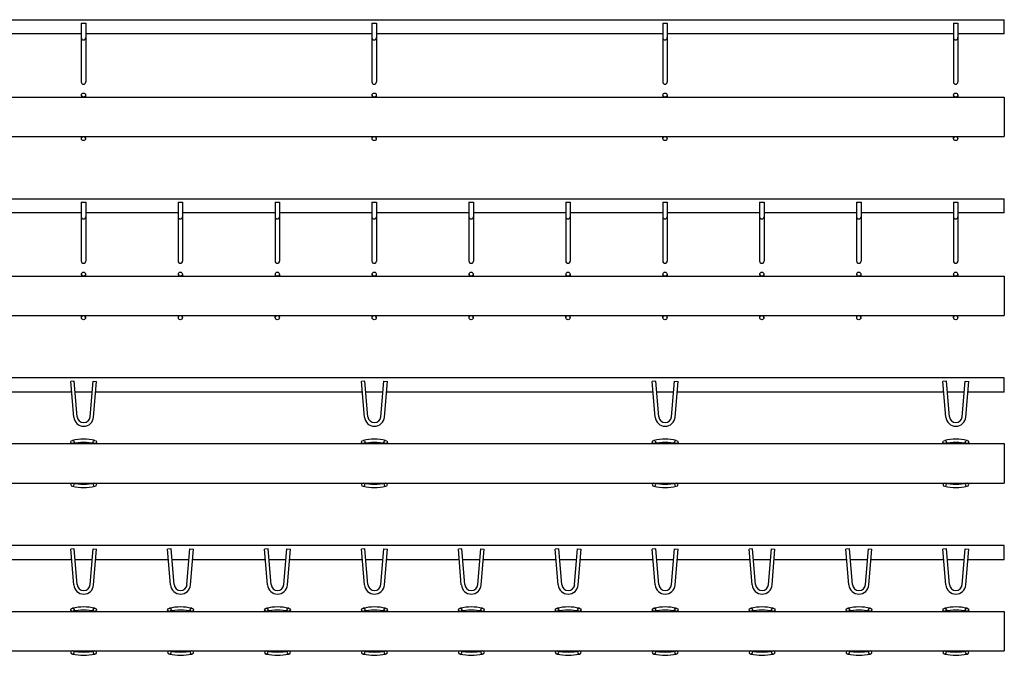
# Model space of a CAD drawing. Header units: millimetres. Extents: x 1091 to 4187, y 987 to 2028.
# Tile 4 of 4: x 2663 to 4187, y 987 to 1972. Entities that reach past the tile are written whole.
import ezdxf

# ---------------------------------------------------------------- set-up
doc = ezdxf.new("R2010")
doc.units = ezdxf.units.MM
doc.layers.add('HALFEN', color=2, linetype='CONTINUOUS')

msp = doc.modelspace()

# ---------------------------------------------------------------- linework, layer by layer
at = {"layer": 'HALFEN'}
for p, q in [((1186.9, 1971.5), (4186.9, 1971.5)), ((2758.4, 1966), (2758.4, 1875)), ((2758.4, 1966), (2765.4, 1966)), ((2765.4, 1966), (2765.4, 1875)), ((3208.4, 1966), (3208.4, 1875)), ((3208.4, 1966), (3215.4, 1966)), ((3215.4, 1966), (3215.4, 1875)), ((3658.4, 1966), (3658.4, 1875)), ((3658.4, 1966), (3665.4, 1966)), ((3665.4, 1966), (3665.4, 1875)), ((4108.4, 1966), (4108.4, 1875)), ((4108.4, 1966), (4115.4, 1966)), ((4115.4, 1966), (4115.4, 1875)), ((4186.9, 1949.5), (4186.9, 1971.5)), ((2758.4, 1949.5), (2615.4, 1949.5)), ((3208.4, 1949.5), (2765.4, 1949.5)), ((3658.4, 1949.5), (3215.4, 1949.5)), ((4108.4, 1949.5), (3665.4, 1949.5)), ((4186.9, 1949.5), (4115.4, 1949.5)), ((1187.2, 1851.5), (4187.2, 1851.5)), ((2758.7, 1854.7), (2758.7, 1851.5)), ((2765.1, 1854.7), (2765.1, 1851.5)), ((3208.7, 1854.7), (3208.7, 1851.5)), ((3215.1, 1854.7), (3215.1, 1851.5)), ((3658.7, 1854.7), (3658.7, 1851.5)), ((3665.1, 1854.7), (3665.1, 1851.5)), ((4108.7, 1854.7), (4108.7, 1851.5)), ((4115.1, 1854.7), (4115.1, 1851.5)), ((4187.2, 1851.5), (4187.2, 1790.5)), ((1187.2, 1790.5), (4187.2, 1790.5)), ((2758.7, 1787.3), (2758.7, 1790.5)), ((2765.1, 1787.3), (2765.1, 1790.5)), ((3208.7, 1787.3), (3208.7, 1790.5)), ((3215.1, 1787.3), (3215.1, 1790.5)), ((3658.7, 1787.3), (3658.7, 1790.5)), ((3665.1, 1787.3), (3665.1, 1790.5)), ((4108.7, 1787.3), (4108.7, 1790.5)), ((4115.1, 1787.3), (4115.1, 1790.5)), ((1186.9, 1694.1), (4186.9, 1694.1)), ((4186.9, 1672.1), (4186.9, 1694.1)), ((2758.4, 1688.7), (2758.4, 1597.6)), ((2758.4, 1688.7), (2765.4, 1688.7)), ((2765.4, 1688.7), (2765.4, 1597.6)), ((2908.4, 1688.7), (2908.4, 1597.6)), ((2908.4, 1688.7), (2915.4, 1688.7)), ((2915.4, 1688.7), (2915.4, 1597.6)), ((3058.4, 1688.7), (3058.4, 1597.6)), ((3058.4, 1688.7), (3065.4, 1688.7)), ((3065.4, 1688.7), (3065.4, 1597.6)), ((3208.4, 1688.7), (3208.4, 1597.6)), ((3208.4, 1688.7), (3215.4, 1688.7)), ((3215.4, 1688.7), (3215.4, 1597.6)), ((3358.4, 1688.7), (3358.4, 1597.6)), ((3358.4, 1688.7), (3365.4, 1688.7)), ((3365.4, 1688.7), (3365.4, 1597.6)), ((3508.4, 1688.7), (3508.4, 1597.6)), ((3508.4, 1688.7), (3515.4, 1688.7)), ((3515.4, 1688.7), (3515.4, 1597.6)), ((3658.4, 1688.7), (3658.4, 1597.6)), ((3658.4, 1688.7), (3665.4, 1688.7)), ((3665.4, 1688.7), (3665.4, 1597.6)), ((3808.4, 1688.7), (3808.4, 1597.6)), ((3808.4, 1688.7), (3815.4, 1688.7)), ((3815.4, 1688.7), (3815.4, 1597.6)), ((3958.4, 1688.7), (3958.4, 1597.6)), ((3958.4, 1688.7), (3965.4, 1688.7)), ((3965.4, 1688.7), (3965.4, 1597.6)), ((4108.4, 1688.7), (4108.4, 1597.6)), ((4108.4, 1688.7), (4115.4, 1688.7)), ((4115.4, 1688.7), (4115.4, 1597.6)), ((2758.4, 1672.1), (2615.4, 1672.1)), ((2908.4, 1672.1), (2765.4, 1672.1)), ((3058.4, 1672.1), (2915.4, 1672.1)), ((3208.4, 1672.1), (3065.4, 1672.1)), ((3358.4, 1672.1), (3215.4, 1672.1)), ((3508.4, 1672.1), (3365.4, 1672.1)), ((3658.4, 1672.1), (3515.4, 1672.1)), ((3808.4, 1672.1), (3665.4, 1672.1)), ((3958.4, 1672.1), (3815.4, 1672.1)), ((4108.4, 1672.1), (3965.4, 1672.1)), ((4186.9, 1672.1), (4115.4, 1672.1)), ((1187.2, 1574.1), (4187.2, 1574.1)), ((2758.7, 1577.3), (2758.7, 1574.1)), ((2765.1, 1577.3), (2765.1, 1574.1)), ((2908.7, 1577.3), (2908.7, 1574.1)), ((2915.1, 1577.3), (2915.1, 1574.1)), ((3058.7, 1577.3), (3058.7, 1574.1)), ((3065.1, 1577.3), (3065.1, 1574.1)), ((3208.7, 1577.3), (3208.7, 1574.1)), ((3215.1, 1577.3), (3215.1, 1574.1)), ((3358.7, 1577.3), (3358.7, 1574.1)), ((3365.1, 1577.3), (3365.1, 1574.1)), ((3508.7, 1577.3), (3508.7, 1574.1)), ((3515.1, 1577.3), (3515.1, 1574.1)), ((3658.7, 1577.3), (3658.7, 1574.1)), ((3665.1, 1577.3), (3665.1, 1574.1)), ((3808.7, 1577.3), (3808.7, 1574.1)), ((3815.1, 1577.3), (3815.1, 1574.1)), ((3958.7, 1577.3), (3958.7, 1574.1)), ((3965.1, 1577.3), (3965.1, 1574.1)), ((4108.7, 1577.3), (4108.7, 1574.1)), ((4115.1, 1577.3), (4115.1, 1574.1)), ((4187.2, 1574.1), (4187.2, 1513.1)), ((1187.2, 1513.1), (4187.2, 1513.1)), ((2758.7, 1509.9), (2758.7, 1513.1)), ((2765.1, 1509.9), (2765.1, 1513.1)), ((2908.7, 1509.9), (2908.7, 1513.1)), ((2915.1, 1509.9), (2915.1, 1513.1)), ((3058.7, 1509.9), (3058.7, 1513.1)), ((3065.1, 1509.9), (3065.1, 1513.1)), ((3208.7, 1509.9), (3208.7, 1513.1)), ((3215.1, 1509.9), (3215.1, 1513.1)), ((3358.7, 1509.9), (3358.7, 1513.1)), ((3365.1, 1509.9), (3365.1, 1513.1)), ((3508.7, 1509.9), (3508.7, 1513.1)), ((3515.1, 1509.9), (3515.1, 1513.1)), ((3658.7, 1509.9), (3658.7, 1513.1)), ((3665.1, 1509.9), (3665.1, 1513.1)), ((3808.7, 1509.9), (3808.7, 1513.1)), ((3815.1, 1509.9), (3815.1, 1513.1)), ((3958.7, 1509.9), (3958.7, 1513.1)), ((3965.1, 1509.9), (3965.1, 1513.1)), ((4108.7, 1509.9), (4108.7, 1513.1)), ((4115.1, 1509.9), (4115.1, 1513.1)), ((4187.2, 1416.8), (1187.2, 1416.8)), ((2747.6, 1411.8), (2742.1, 1411.3)), ((2746.7, 1356), (2742.1, 1411.3)), ((2752.2, 1356.4), (2747.6, 1411.8)), ((2772.1, 1356.4), (2776.7, 1411.8)), ((2776.7, 1411.8), (2782.2, 1411.3)), ((2777.6, 1356), (2782.2, 1411.3)), ((3197.6, 1411.8), (3192.1, 1411.3)), ((3196.7, 1356), (3192.1, 1411.3)), ((3202.2, 1356.4), (3197.6, 1411.8)), ((3222.1, 1356.4), (3226.7, 1411.8)), ((3226.7, 1411.8), (3232.2, 1411.3)), ((3227.6, 1356), (3232.2, 1411.3)), ((3647.6, 1411.8), (3642.1, 1411.3)), ((3646.7, 1356), (3642.1, 1411.3)), ((3652.2, 1356.4), (3647.6, 1411.8)), ((3672.1, 1356.4), (3676.7, 1411.8)), ((3676.7, 1411.8), (3682.2, 1411.3)), ((3677.6, 1356), (3682.2, 1411.3)), ((4097.6, 1411.8), (4092.1, 1411.3)), ((4096.7, 1356), (4092.1, 1411.3)), ((4102.2, 1356.4), (4097.6, 1411.8)), ((4122.1, 1356.4), (4126.7, 1411.8)), ((4126.7, 1411.8), (4132.2, 1411.3)), ((4127.6, 1356), (4132.2, 1411.3)), ((4187.2, 1394.8), (4187.2, 1416.8)), ((2743.5, 1394.8), (2630.8, 1394.8)), ((2775.3, 1394.8), (2749, 1394.8)), ((3193.5, 1394.8), (2780.8, 1394.8)), ((3225.3, 1394.8), (3199, 1394.8)), ((3643.5, 1394.8), (3230.8, 1394.8)), ((3675.3, 1394.8), (3649, 1394.8)), ((4093.5, 1394.8), (3680.8, 1394.8)), ((4125.3, 1394.8), (4099, 1394.8)), ((4187.2, 1394.8), (4130.8, 1394.8)), ((1187.2, 1314.8), (4187.2, 1314.8)), ((4187.2, 1314.8), (4187.2, 1253.8)), ((1187.2, 1253.8), (4187.2, 1253.8)), ((4187.2, 1156.8), (1187.2, 1156.8)), ((2747.6, 1151.8), (2742.1, 1151.4)), ((2746.7, 1096.1), (2742.1, 1151.4)), ((2752.2, 1096.5), (2747.6, 1151.8)), ((2772.1, 1096.5), (2776.7, 1151.8)), ((2776.7, 1151.8), (2782.2, 1151.4)), ((2777.6, 1096.1), (2782.2, 1151.4)), ((2897.6, 1151.8), (2892.1, 1151.4)), ((2896.7, 1096.1), (2892.1, 1151.4)), ((2902.2, 1096.5), (2897.6, 1151.8)), ((2922.1, 1096.5), (2926.7, 1151.8)), ((2926.7, 1151.8), (2932.2, 1151.4)), ((2927.6, 1096.1), (2932.2, 1151.4)), ((3047.6, 1151.8), (3042.1, 1151.4)), ((3046.7, 1096.1), (3042.1, 1151.4)), ((3052.2, 1096.5), (3047.6, 1151.8)), ((3072.1, 1096.5), (3076.7, 1151.8)), ((3076.7, 1151.8), (3082.2, 1151.4)), ((3077.6, 1096.1), (3082.2, 1151.4)), ((3197.6, 1151.8), (3192.1, 1151.4)), ((3196.7, 1096.1), (3192.1, 1151.4)), ((3202.2, 1096.5), (3197.6, 1151.8)), ((3222.1, 1096.5), (3226.7, 1151.8)), ((3226.7, 1151.8), (3232.2, 1151.4)), ((3227.6, 1096.1), (3232.2, 1151.4)), ((3347.6, 1151.8), (3342.1, 1151.4)), ((3346.7, 1096.1), (3342.1, 1151.4)), ((3352.2, 1096.5), (3347.6, 1151.8)), ((3372.1, 1096.5), (3376.7, 1151.8)), ((3376.7, 1151.8), (3382.2, 1151.4)), ((3377.6, 1096.1), (3382.2, 1151.4)), ((3497.6, 1151.8), (3492.1, 1151.4)), ((3496.7, 1096.1), (3492.1, 1151.4)), ((3502.2, 1096.5), (3497.6, 1151.8)), ((3522.1, 1096.5), (3526.7, 1151.8)), ((3526.7, 1151.8), (3532.2, 1151.4)), ((3527.6, 1096.1), (3532.2, 1151.4)), ((3647.6, 1151.8), (3642.1, 1151.4)), ((3646.7, 1096.1), (3642.1, 1151.4)), ((3652.2, 1096.5), (3647.6, 1151.8)), ((3672.1, 1096.5), (3676.7, 1151.8)), ((3676.7, 1151.8), (3682.2, 1151.4)), ((3677.6, 1096.1), (3682.2, 1151.4)), ((3797.6, 1151.8), (3792.1, 1151.4)), ((3796.7, 1096.1), (3792.1, 1151.4)), ((3802.2, 1096.5), (3797.6, 1151.8)), ((3822.1, 1096.5), (3826.7, 1151.8)), ((3826.7, 1151.8), (3832.2, 1151.4)), ((3827.6, 1096.1), (3832.2, 1151.4)), ((3947.6, 1151.8), (3942.1, 1151.4)), ((3946.7, 1096.1), (3942.1, 1151.4)), ((3952.2, 1096.5), (3947.6, 1151.8)), ((3972.1, 1096.5), (3976.7, 1151.8)), ((3976.7, 1151.8), (3982.2, 1151.4)), ((3977.6, 1096.1), (3982.2, 1151.4)), ((4097.6, 1151.8), (4092.1, 1151.4)), ((4096.7, 1096.1), (4092.1, 1151.4)), ((4102.2, 1096.5), (4097.6, 1151.8)), ((4122.1, 1096.5), (4126.7, 1151.8)), ((4126.7, 1151.8), (4132.2, 1151.4)), ((4127.6, 1096.1), (4132.2, 1151.4)), ((4187.2, 1134.8), (4187.2, 1156.8)), ((2743.5, 1134.8), (2630.8, 1134.8)), ((2775.3, 1134.8), (2749, 1134.8)), ((2893.5, 1134.8), (2780.8, 1134.8)), ((2925.3, 1134.8), (2899, 1134.8)), ((3043.5, 1134.8), (2930.8, 1134.8)), ((3075.3, 1134.8), (3049, 1134.8)), ((3193.5, 1134.8), (3080.8, 1134.8)), ((3225.3, 1134.8), (3199, 1134.8)), ((3343.5, 1134.8), (3230.8, 1134.8)), ((3375.3, 1134.8), (3349, 1134.8)), ((3493.5, 1134.8), (3380.8, 1134.8)), ((3525.3, 1134.8), (3499, 1134.8)), ((3643.5, 1134.8), (3530.8, 1134.8)), ((3675.3, 1134.8), (3649, 1134.8)), ((3793.5, 1134.8), (3680.8, 1134.8)), ((3825.3, 1134.8), (3799, 1134.8)), ((3943.5, 1134.8), (3830.8, 1134.8)), ((3975.3, 1134.8), (3949, 1134.8)), ((4093.5, 1134.8), (3980.8, 1134.8)), ((4125.3, 1134.8), (4099, 1134.8)), ((4187.2, 1134.8), (4130.8, 1134.8)), ((1187.2, 1054.9), (4187.2, 1054.9)), ((4187.2, 1054.9), (4187.2, 993.9)), ((1187.2, 993.9), (4187.2, 993.9))]:
    msp.add_line(p, q, dxfattribs=at)
for centre in [(2761.9, 1854.7), (3211.9, 1854.7), (3661.9, 1854.7), (4111.9, 1854.7), (2761.9, 1787.3), (3211.9, 1787.3), (3661.9, 1787.3), (4111.9, 1787.3), (2761.9, 1577.3), (2911.9, 1577.3), (3061.9, 1577.3), (3211.9, 1577.3), (3361.9, 1577.3), (3511.9, 1577.3), (3661.9, 1577.3), (3811.9, 1577.3), (3961.9, 1577.3), (4111.9, 1577.3), (2761.9, 1509.9), (2911.9, 1509.9), (3061.9, 1509.9), (3211.9, 1509.9), (3361.9, 1509.9), (3511.9, 1509.9), (3661.9, 1509.9), (3811.9, 1509.9), (3961.9, 1509.9), (4111.9, 1509.9)]:
    msp.add_circle(centre, 3.19, dxfattribs=at)
for centre, radius, start, end in [((2761.9, 1943.7), 3.5, 180, 0), ((3211.9, 1943.7), 3.5, 180, 0), ((3661.9, 1943.7), 3.5, 180, 0), ((4111.9, 1943.7), 3.5, 180, 0), ((2761.9, 1875), 3.5, 180, 0), ((3211.9, 1875), 3.5, 180, 0), ((3661.9, 1875), 3.5, 180, 0), ((4111.9, 1875), 3.5, 180, 0), ((2761.9, 1666.3), 3.5, 180, 0), ((2911.9, 1666.3), 3.5, 180, 0), ((3061.9, 1666.3), 3.5, 180, 0), ((3211.9, 1666.3), 3.5, 180, 0), ((3361.9, 1666.3), 3.5, 180, 0), ((3511.9, 1666.3), 3.5, 180, 0), ((3661.9, 1666.3), 3.5, 180, 0), ((3811.9, 1666.3), 3.5, 180, 0), ((3961.9, 1666.3), 3.5, 180, 0), ((4111.9, 1666.3), 3.5, 180, 0), ((2761.9, 1597.6), 3.5, 180, 0), ((2911.9, 1597.6), 3.5, 180, 0), ((3061.9, 1597.6), 3.5, 180, 0), ((3211.9, 1597.6), 3.5, 180, 0), ((3361.9, 1597.6), 3.5, 180, 0), ((3511.9, 1597.6), 3.5, 180, 0), ((3661.9, 1597.6), 3.5, 180, 0), ((3811.9, 1597.6), 3.5, 180, 0), ((3961.9, 1597.6), 3.5, 180, 0), ((4111.9, 1597.6), 3.5, 180, 0), ((2762.2, 1357.3), 10, 184.7362, 355.2638), ((3212.2, 1357.3), 10, 184.7362, 355.2638), ((3662.2, 1357.3), 10, 184.7362, 355.2638), ((4112.2, 1357.3), 10, 184.7362, 355.2638), ((2762.2, 1357.3), 15.5, 184.7362, 355.2638), ((3212.2, 1357.3), 15.5, 184.7362, 355.2638), ((3662.2, 1357.3), 15.5, 184.7362, 355.2638), ((4112.2, 1357.3), 15.5, 184.7362, 355.2638), ((2762.2, 1243), 78.7, 77.3127, 102.6873), ((2762.2, 1238), 78.7, 77.3127, 102.6873), ((3212.2, 1243), 78.7, 77.3127, 102.6873), ((3212.2, 1238), 78.7, 77.3127, 102.6873), ((3662.2, 1243), 78.7, 77.3127, 102.6873), ((3662.2, 1238), 78.7, 77.3127, 102.6873), ((4112.2, 1243), 78.7, 77.3127, 102.6873), ((4112.2, 1238), 78.7, 77.3127, 102.6873), ((2762.2, 1330.6), 78.7, 257.3127, 282.6873), ((3212.2, 1330.6), 78.7, 257.3127, 282.6873), ((3662.2, 1330.6), 78.7, 257.3127, 282.6873), ((4112.2, 1330.6), 78.7, 257.3127, 282.6873), ((2762.2, 1325.6), 78.7, 257.3127, 282.6873), ((3212.2, 1325.6), 78.7, 257.3127, 282.6873), ((3662.2, 1325.6), 78.7, 257.3127, 282.6873), ((4112.2, 1325.6), 78.7, 257.3127, 282.6873), ((2762.2, 1097.3), 15.5, 184.7362, 355.2638), ((2762.2, 1097.3), 10, 184.7362, 355.2638), ((2912.2, 1097.3), 15.5, 184.7362, 355.2638), ((2912.2, 1097.3), 10, 184.7362, 355.2638), ((3062.2, 1097.3), 15.5, 184.7362, 355.2638), ((3062.2, 1097.3), 10, 184.7362, 355.2638), ((3212.2, 1097.3), 15.5, 184.7362, 355.2638), ((3212.2, 1097.3), 10, 184.7362, 355.2638), ((3362.2, 1097.3), 15.5, 184.7362, 355.2638), ((3362.2, 1097.3), 10, 184.7362, 355.2638), ((3512.2, 1097.3), 15.5, 184.7362, 355.2638), ((3512.2, 1097.3), 10, 184.7362, 355.2638), ((3662.2, 1097.3), 15.5, 184.7362, 355.2638), ((3662.2, 1097.3), 10, 184.7362, 355.2638), ((3812.2, 1097.3), 15.5, 184.7362, 355.2638), ((3812.2, 1097.3), 10, 184.7362, 355.2638), ((3962.2, 1097.3), 15.5, 184.7362, 355.2638), ((3962.2, 1097.3), 10, 184.7362, 355.2638), ((4112.2, 1097.3), 15.5, 184.7362, 355.2638), ((4112.2, 1097.3), 10, 184.7362, 355.2638), ((2762.2, 983.1), 78.7, 77.3127, 102.6873), ((2762.2, 978.1), 78.7, 77.3127, 102.6873), ((2912.2, 983.1), 78.7, 77.3127, 102.6873), ((2912.2, 978.1), 78.7, 77.3127, 102.6873), ((3062.2, 983.1), 78.7, 77.3127, 102.6873), ((3062.2, 978.1), 78.7, 77.3127, 102.6873), ((3212.2, 983.1), 78.7, 77.3127, 102.6873), ((3212.2, 978.1), 78.7, 77.3127, 102.6873), ((3362.2, 983.1), 78.7, 77.3127, 102.6873), ((3362.2, 978.1), 78.7, 77.3127, 102.6873), ((3512.2, 983.1), 78.7, 77.3127, 102.6873), ((3512.2, 978.1), 78.7, 77.3127, 102.6873), ((3662.2, 983.1), 78.7, 77.3127, 102.6873), ((3662.2, 978.1), 78.7, 77.3127, 102.6873), ((3812.2, 983.1), 78.7, 77.3127, 102.6873), ((3812.2, 978.1), 78.7, 77.3127, 102.6873), ((3962.2, 983.1), 78.7, 77.3127, 102.6873), ((3962.2, 978.1), 78.7, 77.3127, 102.6873), ((4112.2, 983.1), 78.7, 77.3127, 102.6873), ((4112.2, 978.1), 78.7, 77.3127, 102.6873), ((2762.2, 1070.7), 78.7, 257.3127, 282.6873), ((2912.2, 1070.7), 78.7, 257.3127, 282.6873), ((3062.2, 1070.7), 78.7, 257.3127, 282.6873), ((3212.2, 1070.7), 78.7, 257.3127, 282.6873), ((3362.2, 1070.7), 78.7, 257.3127, 282.6873), ((3512.2, 1070.7), 78.7, 257.3127, 282.6873), ((3662.2, 1070.7), 78.7, 257.3127, 282.6873), ((3812.2, 1070.7), 78.7, 257.3127, 282.6873), ((3962.2, 1070.7), 78.7, 257.3127, 282.6873), ((4112.2, 1070.7), 78.7, 257.3127, 282.6873), ((2762.2, 1065.7), 78.7, 257.3127, 282.6873), ((2912.2, 1065.7), 78.7, 257.3127, 282.6873), ((3062.2, 1065.7), 78.7, 257.3127, 282.6873), ((3212.2, 1065.7), 78.7, 257.3127, 282.6873), ((3362.2, 1065.7), 78.7, 257.3127, 282.6873), ((3512.2, 1065.7), 78.7, 257.3127, 282.6873), ((3662.2, 1065.7), 78.7, 257.3127, 282.6873), ((3812.2, 1065.7), 78.7, 257.3127, 282.6873), ((3962.2, 1065.7), 78.7, 257.3127, 282.6873), ((4112.2, 1065.7), 78.7, 257.3127, 282.6873)]:
    msp.add_arc(centre, radius, start, end, dxfattribs=at)
for centre in [(2744.9, 1317.3), (2779.5, 1317.3), (3194.9, 1317.3), (3229.5, 1317.3), (3644.9, 1317.3), (3679.5, 1317.3), (4094.9, 1317.3), (4129.5, 1317.3), (2744.9, 1057.4), (2779.5, 1057.4), (2894.9, 1057.4), (2929.5, 1057.4), (3044.9, 1057.4), (3079.5, 1057.4), (3194.9, 1057.4), (3229.5, 1057.4), (3344.9, 1057.4), (3379.5, 1057.4), (3494.9, 1057.4), (3529.5, 1057.4), (3644.9, 1057.4), (3679.5, 1057.4), (3794.9, 1057.4), (3829.5, 1057.4), (3944.9, 1057.4), (3979.5, 1057.4), (4094.9, 1057.4), (4129.5, 1057.4)]:
    msp.add_ellipse(centre, major_axis=(2.74, 0), ratio=0.918499, dxfattribs=at)
at = {"layer": 'HALFEN', "extrusion": (0, 0, -1)}
for centre in [(2744.9, 1251.3), (2779.5, 1251.3), (3194.9, 1251.3), (3229.5, 1251.3), (3644.9, 1251.3), (3679.5, 1251.3), (4094.9, 1251.3), (4129.5, 1251.3), (2744.9, 991.4), (2779.5, 991.4), (2894.9, 991.4), (2929.5, 991.4), (3044.9, 991.4), (3079.5, 991.4), (3194.9, 991.4), (3229.5, 991.4), (3344.9, 991.4), (3379.5, 991.4), (3494.9, 991.4), (3529.5, 991.4), (3644.9, 991.4), (3679.5, 991.4), (3794.9, 991.4), (3829.5, 991.4), (3944.9, 991.4), (3979.5, 991.4), (4094.9, 991.4), (4129.5, 991.4)]:
    msp.add_ellipse(centre, major_axis=(2.74, 0), ratio=0.918499, dxfattribs=at)

doc.saveas('drawing.dxf')
